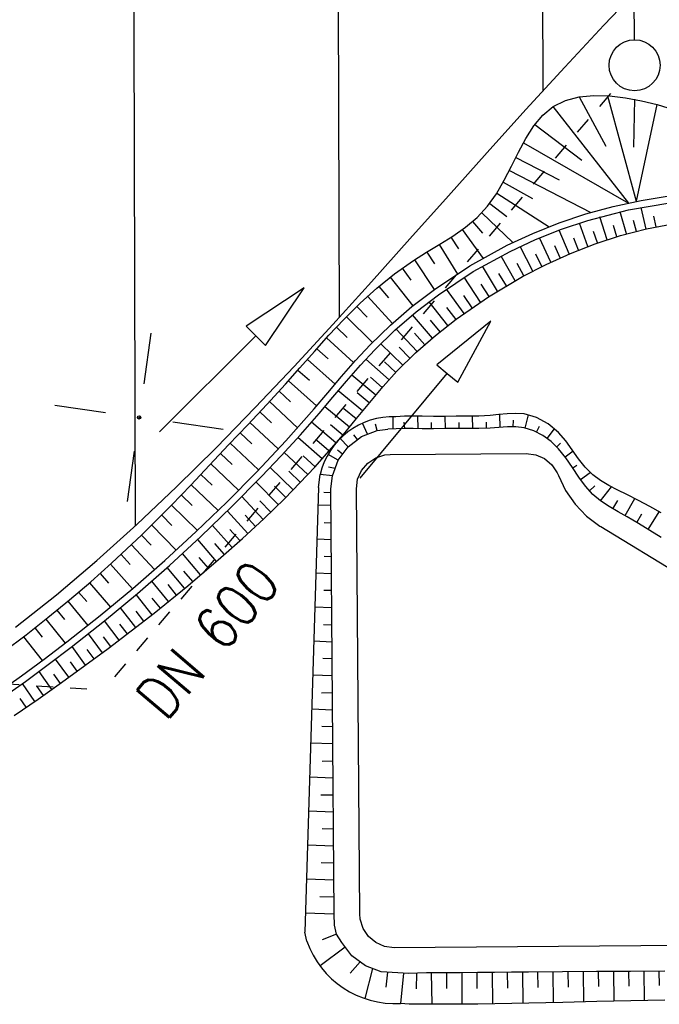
# Model space of a CAD drawing. Extents: x 0 to 1135, y 0 to 594.
# Tile 79 of 153: x 830 to 849, y 220 to 249. Entities that reach past the tile are written whole.
import ezdxf

# ---------------------------------------------------------------- set-up
doc = ezdxf.new("R2010")
doc.units = 0
doc.header["$LTSCALE"] = 2
doc.header["$MEASUREMENT"] = 0
for name, pattern in [('AUSGEZOGEN', [0]), ('GESTRICH-X2', [1.5, 1, -0.5]), ('STRICHLINIEX2', [0.5, 0.25, -0.25])]:
    doc.linetypes.add(name, pattern=pattern)
doc.layers.get('0').update_dxf_attribs({"color": 8, "linetype": 'AUSGEZOGEN'})
for name, color, linetype in [('Boeschungen', 15, 'CONTINUOUS'), ('Böschungen', 15, 'CONTINUOUS'), ('DURCHL', 200, 'GESTRICH-X2'), ('KANAL', 200, 'GESTRICH-X2'), ('NETZ', 250, 'AUSGEZOGEN'), ('SAMMELLEITUNG', 15, 'CONTINUOUS'), ('Wege', 15, 'CONTINUOUS')]:
    doc.layers.add(name, color=color, linetype=linetype)
doc.styles.add('ROMANS', font='romans.shx', dxfattribs={"width": 0.8})

# ---------------------------------------------------------------- blocks, each defined once
blk = doc.blocks.new('IKR')
at = {"color": 0}
for p, q in [((0, 1), (0, 2.5)), ((-2.5, 0), (-1, 0)), ((1, 0), (2.5, 0)), ((0, -2.5), (0, -1))]:
    blk.add_line(p, q, dxfattribs=at)
blk.add_circle((0, 0), 0.05, dxfattribs=at)
blk.add_point((0, 0), dxfattribs=at)

msp = doc.modelspace()

# ---------------------------------------------------------------- linework, layer by layer
at = {"layer": 'Boeschungen'}
for p, q in [((845.125, 245.563), (846.508, 244.513)), ((845.125, 245.563), (846.508, 244.513)), ((844.565, 244.589), (845.837, 243.934)), ((844.565, 244.589), (845.837, 243.934)), ((844.379, 244.213), (846.768, 242.974)), ((844.379, 244.213), (846.768, 242.974)), ((844.197, 243.865), (845.054, 243.388)), ((844.197, 243.865), (845.054, 243.388)), ((847.248, 242.176), (847.035, 242.846)), ((847.248, 242.176), (847.035, 242.846)), ((846.687, 241.981), (846.437, 242.666)), ((846.687, 241.981), (846.437, 242.666)), ((847.533, 242.265), (847.434, 242.595)), ((847.533, 242.265), (847.434, 242.595)), ((846.136, 241.761), (845.845, 242.46)), ((846.136, 241.761), (845.845, 242.46)), ((846.966, 242.081), (846.851, 242.42)), ((846.966, 242.081), (846.851, 242.42)), ((845.063, 241.253), (844.693, 241.976)), ((845.063, 241.253), (844.693, 241.976)), ((845.596, 241.518), (845.263, 242.23)), ((845.596, 241.518), (845.263, 242.23)), ((845.865, 241.643), (845.709, 241.995)), ((845.865, 241.643), (845.709, 241.995)), ((846.411, 241.874), (846.275, 242.22)), ((846.411, 241.874), (846.275, 242.22)), ((845.328, 241.388), (845.152, 241.747)), ((845.328, 241.388), (845.152, 241.747)), ((844.802, 241.114), (844.606, 241.477)), ((844.802, 241.114), (844.606, 241.477))]:
    msp.add_line(p, q, dxfattribs=at)
at = {"layer": 'Boeschungen', "linetype": 'Continuous'}
for p, q in [((844.012, 243.546), (845.547, 242.556)), ((844.012, 243.546), (845.547, 242.556)), ((843.802, 243.242), (844.305, 242.856)), ((843.802, 243.242), (844.305, 242.856)), ((843.567, 242.968), (844.482, 242.093)), ((843.567, 242.968), (844.482, 242.093)), ((843.292, 242.71), (843.592, 242.366)), ((843.292, 242.71), (843.592, 242.366)), ((842.99, 242.473), (843.612, 241.628)), ((842.99, 242.473), (843.612, 241.628)), ((842.314, 242.032), (842.852, 241.168)), ((842.314, 242.032), (842.852, 241.168)), ((842.659, 242.248), (842.883, 241.912)), ((842.659, 242.248), (842.883, 241.912)), ((841.954, 241.815), (842.173, 241.464)), ((841.954, 241.815), (842.173, 241.464)), ((844.544, 240.969), (844.132, 241.697)), ((844.544, 240.969), (844.132, 241.697)), ((841.591, 241.587), (842.163, 240.71)), ((841.591, 241.587), (842.163, 240.71)), ((844.033, 240.667), (843.585, 241.395)), ((844.033, 240.667), (843.585, 241.395)), ((841.23, 241.341), (841.481, 240.988)), ((841.23, 241.341), (841.481, 240.988)), ((844.289, 240.821), (844.072, 241.184)), ((844.289, 240.821), (844.072, 241.184)), ((840.879, 241.077), (841.541, 240.23)), ((840.879, 241.077), (841.541, 240.23)), ((843.532, 240.344), (843.052, 241.071)), ((843.532, 240.344), (843.052, 241.071)), ((843.781, 240.509), (843.549, 240.872)), ((843.781, 240.509), (843.549, 240.872)), ((840.538, 240.799), (840.824, 240.466)), ((840.538, 240.799), (840.824, 240.466)), ((843.048, 240.008), (842.529, 240.723)), ((843.048, 240.008), (842.529, 240.723)), ((843.288, 240.178), (843.039, 240.539)), ((843.288, 240.178), (843.039, 240.539)), ((840.212, 240.513), (840.941, 239.717)), ((840.212, 240.513), (840.941, 239.717)), ((842.574, 239.655), (842.021, 240.354)), ((842.574, 239.655), (842.021, 240.354)), ((839.898, 240.217), (840.202, 239.902)), ((839.898, 240.217), (840.202, 239.902)), ((842.114, 239.283), (841.53, 239.964)), ((842.114, 239.283), (841.53, 239.964)), ((842.81, 239.834), (842.541, 240.188)), ((842.81, 239.834), (842.541, 240.188)), ((839.593, 239.914), (840.359, 239.157)), ((839.593, 239.914), (840.359, 239.157)), ((842.342, 239.471), (842.058, 239.816)), ((842.342, 239.471), (842.058, 239.816)), ((839.296, 239.603), (839.614, 239.303)), ((839.296, 239.603), (839.614, 239.303)), ((841.671, 238.894), (841.055, 239.552)), ((841.671, 238.894), (841.055, 239.552)), ((841.89, 239.091), (841.59, 239.426)), ((841.89, 239.091), (841.59, 239.426)), ((839.006, 239.289), (839.802, 238.566)), ((839.006, 239.289), (839.802, 238.566)), ((841.246, 238.485), (840.599, 239.118)), ((841.246, 238.485), (840.599, 239.118)), ((838.722, 238.973), (839.052, 238.679)), ((838.722, 238.973), (839.052, 238.679)), ((841.456, 238.692), (841.14, 239.015)), ((841.456, 238.692), (841.14, 239.015)), ((838.443, 238.657), (839.261, 237.935)), ((838.443, 238.657), (839.261, 237.935)), ((840.841, 238.056), (840.164, 238.666)), ((840.841, 238.056), (840.164, 238.666)), ((841.04, 238.273), (840.71, 238.584)), ((841.04, 238.273), (840.71, 238.584)), ((838.167, 238.343), (838.503, 238.045)), ((838.167, 238.343), (838.503, 238.045)), ((837.89, 238.032), (838.714, 237.29)), ((837.89, 238.032), (838.714, 237.29)), ((840.45, 237.607), (839.749, 238.199)), ((840.45, 237.607), (839.749, 238.199)), ((840.644, 237.833), (840.299, 238.134)), ((840.644, 237.833), (840.299, 238.134)), ((837.611, 237.724), (837.95, 237.413)), ((837.611, 237.724), (837.95, 237.413)), ((840.065, 237.143), (839.349, 237.731)), ((840.065, 237.143), (839.349, 237.731)), ((840.257, 237.377), (839.903, 237.671)), ((840.257, 237.377), (839.903, 237.671)), ((837.328, 237.418), (838.151, 236.651)), ((837.328, 237.418), (838.151, 236.651)), ((837.043, 237.113), (837.384, 236.792)), ((837.043, 237.113), (837.384, 236.792)), ((839.678, 236.669), (838.958, 237.267)), ((839.678, 236.669), (838.958, 237.267)), ((839.873, 236.907), (839.513, 237.202)), ((839.873, 236.907), (839.513, 237.202)), ((836.754, 236.808), (837.585, 236.028)), ((836.754, 236.808), (837.585, 236.028)), ((839.279, 236.201), (838.564, 236.81)), ((839.279, 236.201), (838.564, 236.81)), ((840.211, 236.458), (840.067, 236.784)), ((840.211, 236.458), (840.067, 236.784)), ((840.493, 236.566), (840.444, 236.758)), ((840.493, 236.566), (840.444, 236.758)), ((840.961, 236.616), (840.961, 236.974)), ((840.961, 236.616), (840.961, 236.974)), ((836.465, 236.503), (836.81, 236.18)), ((836.465, 236.503), (836.81, 236.18)), ((839.482, 236.433), (839.122, 236.735)), ((839.482, 236.433), (839.122, 236.735)), ((840.033, 236.39), (840.493, 236.566)), ((840.033, 236.39), (840.493, 236.566)), ((840.493, 236.566), (840.81, 236.612)), ((840.493, 236.566), (840.81, 236.612)), ((836.177, 236.198), (837.01, 235.415)), ((836.177, 236.198), (837.01, 235.415)), ((838.877, 235.731), (838.165, 236.361)), ((838.877, 235.731), (838.165, 236.361)), ((839.077, 235.968), (838.723, 236.274)), ((839.077, 235.968), (838.723, 236.274)), ((839.641, 236.092), (839.404, 236.329)), ((839.641, 236.092), (839.404, 236.329)), ((839.641, 236.092), (840.033, 236.39)), ((839.641, 236.092), (840.033, 236.39)), ((839.913, 236.299), (839.809, 236.439)), ((839.913, 236.299), (839.809, 236.439)), ((835.889, 235.892), (836.231, 235.571)), ((835.889, 235.892), (836.231, 235.571)), ((838.458, 235.271), (837.762, 235.92)), ((838.458, 235.271), (837.762, 235.92)), ((839.478, 235.873), (839.331, 235.987)), ((839.478, 235.873), (839.331, 235.987)), ((839.348, 235.697), (839.641, 236.092)), ((839.348, 235.697), (839.641, 236.092)), ((838.669, 235.5), (838.317, 235.82)), ((838.669, 235.5), (838.317, 235.82)), ((839.348, 235.697), (839.051, 235.867)), ((839.348, 235.697), (839.051, 235.867)), ((839.176, 235.236), (839.348, 235.697)), ((839.176, 235.236), (839.348, 235.697)), ((840.034, 235.394), (840.215, 235.609)), ((840.034, 235.394), (840.215, 235.609)), ((840.215, 235.609), (840.45, 235.766)), ((840.215, 235.609), (840.45, 235.766)), ((840.45, 235.766), (840.718, 235.851)), ((840.45, 235.766), (840.718, 235.851)), ((840.718, 235.851), (840.874, 235.864)), ((840.718, 235.851), (840.874, 235.864)), ((835.603, 235.586), (836.422, 234.816)), ((835.603, 235.586), (836.422, 234.816)), ((838.03, 234.82), (837.354, 235.485)), ((838.03, 234.82), (837.354, 235.485)), ((838.245, 235.044), (837.902, 235.373)), ((838.245, 235.044), (837.902, 235.373)), ((839.257, 235.452), (839.067, 235.493)), ((839.257, 235.452), (839.067, 235.493)), ((839.92, 235.136), (840.034, 235.394)), ((839.92, 235.136), (840.034, 235.394)), ((835.316, 235.279), (835.649, 234.966)), ((835.316, 235.279), (835.649, 234.966)), ((837.593, 234.383), (836.938, 235.052)), ((837.593, 234.383), (836.938, 235.052)), ((838.774, 234.892), (838.819, 235.277)), ((838.774, 234.892), (838.819, 235.277)), ((839.176, 235.236), (838.819, 235.277)), ((839.176, 235.236), (838.819, 235.277)), ((839.132, 234.851), (839.176, 235.236)), ((839.132, 234.851), (839.176, 235.236)), ((839.882, 234.856), (839.92, 235.136)), ((839.882, 234.856), (839.92, 235.136)), ((835.029, 234.974), (835.825, 234.221)), ((835.029, 234.974), (835.825, 234.221)), ((837.813, 234.601), (837.48, 234.934)), ((837.813, 234.601), (837.48, 234.934)), ((839.133, 234.732), (838.927, 234.742)), ((839.133, 234.732), (838.927, 234.742)), ((834.741, 234.671), (835.06, 234.367)), ((834.741, 234.671), (835.06, 234.367)), ((837.144, 233.953), (836.52, 234.625)), ((837.144, 233.953), (836.52, 234.625)), ((837.37, 234.167), (837.05, 234.502)), ((837.37, 234.167), (837.05, 234.502)), ((834.453, 234.372), (835.215, 233.631)), ((834.453, 234.372), (835.215, 233.631)), ((836.691, 233.536), (836.092, 234.199)), ((836.691, 233.536), (836.092, 234.199)), ((834.162, 234.076), (834.462, 233.778)), ((834.162, 234.076), (834.462, 233.778)), ((836.918, 233.743), (836.612, 234.078)), ((836.918, 233.743), (836.612, 234.078)), ((833.87, 233.783), (834.586, 233.05)), ((833.87, 233.783), (834.586, 233.05)), ((836.233, 233.126), (835.659, 233.777)), ((836.233, 233.126), (835.659, 233.777)), ((836.463, 233.33), (836.169, 233.659)), ((836.463, 233.33), (836.169, 233.659)), ((833.573, 233.493), (833.853, 233.199)), ((833.573, 233.493), (833.853, 233.199)), ((835.771, 232.722), (835.22, 233.361)), ((835.771, 232.722), (835.22, 233.361)), ((833.273, 233.206), (833.95, 232.48)), ((833.273, 233.206), (833.95, 232.48)), ((836.003, 232.923), (835.721, 233.246)), ((836.003, 232.923), (835.721, 233.246)), ((832.97, 232.922), (833.233, 232.633)), ((832.97, 232.922), (833.233, 232.633)), ((835.307, 232.323), (834.774, 232.948)), ((835.307, 232.323), (834.774, 232.948)), ((835.539, 232.522), (835.268, 232.838)), ((835.539, 232.522), (835.268, 232.838)), ((832.663, 232.641), (833.308, 231.918)), ((832.663, 232.641), (833.308, 231.918)), ((834.837, 231.929), (834.325, 232.541)), ((834.837, 231.929), (834.325, 232.541)), ((835.073, 232.126), (834.811, 232.434)), ((835.073, 232.126), (834.811, 232.434)), ((832.352, 232.364), (832.602, 232.079)), ((832.352, 232.364), (832.602, 232.079)), ((834.362, 231.538), (833.872, 232.141)), ((834.362, 231.538), (833.872, 232.141)), ((832.038, 232.089), (832.654, 231.376)), ((832.038, 232.089), (832.654, 231.376)), ((834.6, 231.732), (834.35, 232.037)), ((834.6, 231.732), (834.35, 232.037)), ((831.403, 231.551), (831.993, 230.841)), ((831.403, 231.551), (831.993, 230.841)), ((831.722, 231.818), (831.96, 231.538)), ((831.722, 231.818), (831.96, 231.538)), ((833.883, 231.154), (833.414, 231.747)), ((833.883, 231.154), (833.414, 231.747)), ((834.123, 231.345), (833.883, 231.644)), ((834.123, 231.345), (833.883, 231.644)), ((831.082, 231.286), (831.308, 231.008)), ((831.082, 231.286), (831.308, 231.008)), ((833.399, 230.776), (832.95, 231.358)), ((833.399, 230.776), (832.95, 231.358)), ((830.757, 231.024), (831.327, 230.315)), ((830.757, 231.024), (831.327, 230.315)), ((832.911, 230.404), (832.482, 230.974)), ((832.911, 230.404), (832.482, 230.974)), ((833.641, 230.964), (833.412, 231.258)), ((833.641, 230.964), (833.412, 231.258)), ((830.431, 230.764), (830.648, 230.489)), ((830.431, 230.764), (830.648, 230.489)), ((833.156, 230.59), (832.936, 230.877)), ((833.156, 230.59), (832.936, 230.877)), ((830.103, 230.507), (830.65, 229.803)), ((830.103, 230.507), (830.65, 229.803)), ((832.421, 230.037), (832.008, 230.595)), ((832.421, 230.037), (832.008, 230.595)), ((832.667, 230.22), (832.456, 230.502)), ((832.667, 230.22), (832.456, 230.502)), ((831.928, 229.674), (831.53, 230.22)), ((831.928, 229.674), (831.53, 230.22)), ((832.175, 229.855), (831.972, 230.131)), ((832.175, 229.855), (831.972, 230.131)), ((831.435, 229.314), (831.047, 229.851)), ((831.435, 229.314), (831.047, 229.851)), ((831.682, 229.494), (831.485, 229.764)), ((831.682, 229.494), (831.485, 229.764)), ((830.936, 228.958), (830.561, 229.488)), ((830.936, 228.958), (830.561, 229.488)), ((831.186, 229.136), (830.995, 229.402)), ((831.186, 229.136), (830.995, 229.402)), ((830.435, 228.606), (830.07, 229.133)), ((830.435, 228.606), (830.07, 229.133)), ((830.686, 228.781), (830.501, 229.045)), ((830.686, 228.781), (830.501, 229.045)), ((830.183, 228.432), (830.002, 228.695)), ((830.183, 228.432), (830.002, 228.695))]:
    msp.add_line(p, q, dxfattribs=at)
for points in [[(839.271, 273.85), (839.376, 239.894)], [(839.271, 273.85), (839.376, 239.894)], [(845.271, 273.847), (845.365, 246.552)], [(845.271, 273.847), (845.365, 246.552)], [(833.271, 273.803), (833.379, 233.755)], [(833.271, 273.803), (833.379, 233.755)], [(829.871, 230.785), (831.072, 231.737), (832.261, 232.746), (833.437, 233.807), (834.602, 234.914), (835.759, 236.062), (836.908, 237.243), (838.05, 238.454), (839.189, 239.687), (840.324, 240.938), (841.457, 242.201), (842.591, 243.469), (843.725, 244.738), (844.863, 246.001), (846.005, 247.253), (847.153, 248.488), (848.308, 249.701)], [(829.871, 230.785), (831.072, 231.737), (832.261, 232.746), (833.437, 233.807), (834.602, 234.914), (835.759, 236.062), (836.908, 237.243), (838.05, 238.454), (839.189, 239.687), (840.324, 240.938), (841.457, 242.201), (842.591, 243.469), (843.725, 244.738), (844.863, 246.001), (846.005, 247.253), (847.153, 248.488), (848.308, 249.701)], [(829.528, 230.069), (830.179, 230.566), (830.821, 231.074), (831.453, 231.593), (832.077, 232.122), (832.689, 232.664), (833.583, 233.503), (834.45, 234.369), (835.014, 234.958), (835.572, 235.553), (836.129, 236.148), (836.689, 236.739), (837.248, 237.332), (837.799, 237.931), (838.226, 238.41), (838.65, 238.891), (839.078, 239.368), (839.517, 239.836), (839.991, 240.307), (840.487, 240.756), (841.007, 241.177), (841.556, 241.565), (841.942, 241.807), (842.331, 242.043), (842.716, 242.284), (843.085, 242.543), (843.428, 242.83), (843.737, 243.159), (843.998, 243.524), (844.229, 243.923), (844.441, 244.338), (844.648, 244.754), (844.862, 245.154), (845.094, 245.522), (845.358, 245.841), (845.666, 246.094), (846.024, 246.27), (846.426, 246.374), (846.862, 246.416), (847.32, 246.406), (847.79, 246.352), (848.261, 246.263), (848.721, 246.149), (849.346, 245.957)], [(829.528, 230.069), (830.179, 230.566), (830.821, 231.074), (831.453, 231.593), (832.077, 232.122), (832.689, 232.664), (833.583, 233.503), (834.45, 234.369), (835.014, 234.958), (835.572, 235.553), (836.129, 236.148), (836.689, 236.739), (837.248, 237.332), (837.799, 237.931), (838.226, 238.41), (838.65, 238.891), (839.078, 239.368), (839.517, 239.836), (839.991, 240.307), (840.487, 240.756), (841.007, 241.177), (841.556, 241.565), (841.942, 241.807), (842.331, 242.043), (842.716, 242.284), (843.085, 242.543), (843.428, 242.83), (843.737, 243.159), (843.998, 243.524), (844.229, 243.923), (844.441, 244.338), (844.648, 244.754), (844.862, 245.154), (845.094, 245.522), (845.358, 245.841), (845.666, 246.094), (846.024, 246.27), (846.426, 246.374), (846.862, 246.416), (847.32, 246.406), (847.79, 246.352), (848.261, 246.263), (848.721, 246.149), (849.346, 245.957)], [(829.357, 228.879), (830.04, 229.357), (830.712, 229.849), (831.376, 230.353), (832.356, 231.129), (833.318, 231.927), (834.259, 232.75), (835.179, 233.596), (836.077, 234.465), (836.954, 235.356), (837.81, 236.267), (838.639, 237.202), (839.044, 237.679), (839.448, 238.156), (839.859, 238.627), (840.284, 239.084), (840.881, 239.664), (841.512, 240.209), (842.173, 240.716), (843.214, 241.408), (844.308, 242.012), (845.064, 242.363), (845.838, 242.672), (846.628, 242.936), (847.431, 243.156), (848.246, 243.331), (849.069, 243.462)], [(829.357, 228.879), (830.04, 229.357), (830.712, 229.849), (831.376, 230.353), (832.356, 231.129), (833.318, 231.927), (834.259, 232.75), (835.179, 233.596), (836.077, 234.465), (836.954, 235.356), (837.81, 236.267), (838.639, 237.202), (839.044, 237.679), (839.448, 238.156), (839.859, 238.627), (840.284, 239.084), (840.881, 239.664), (841.512, 240.209), (842.173, 240.716), (843.214, 241.408), (844.308, 242.012), (845.064, 242.363), (845.838, 242.672), (846.628, 242.936), (847.431, 243.156), (848.246, 243.331), (849.069, 243.462)], [(829.471, 228.714), (830.157, 229.194), (830.832, 229.689), (831.498, 230.195), (832.482, 230.973), (833.448, 231.775), (834.393, 232.601), (835.316, 233.45), (836.218, 234.323), (837.099, 235.217), (837.674, 235.825), (838.238, 236.442), (838.79, 237.071), (839.193, 237.545), (839.595, 238.02), (840.003, 238.489), (840.426, 238.944), (841.016, 239.517), (841.639, 240.054), (842.291, 240.555), (843.318, 241.238), (844.397, 241.833), (845.143, 242.18), (845.907, 242.484), (846.686, 242.745), (847.88, 243.053), (849.095, 243.264)], [(829.471, 228.714), (830.157, 229.194), (830.832, 229.689), (831.498, 230.195), (832.482, 230.973), (833.448, 231.775), (834.393, 232.601), (835.316, 233.45), (836.218, 234.323), (837.099, 235.217), (837.674, 235.825), (838.238, 236.442), (838.79, 237.071), (839.193, 237.545), (839.595, 238.02), (840.003, 238.489), (840.426, 238.944), (841.016, 239.517), (841.639, 240.054), (842.291, 240.555), (843.318, 241.238), (844.397, 241.833), (845.143, 242.18), (845.907, 242.484), (846.686, 242.745), (847.88, 243.053), (849.095, 243.264)], [(829.831, 228.195), (830.531, 228.673), (831.223, 229.162), (831.909, 229.66), (832.592, 230.164), (833.27, 230.676), (833.939, 231.198), (834.928, 232.004), (835.899, 232.832), (836.538, 233.397), (837.166, 233.973), (837.778, 234.565), (838.66, 235.49), (839.5, 236.455), (839.887, 236.925), (840.273, 237.396), (840.666, 237.859), (841.075, 238.309), (841.624, 238.851), (842.205, 239.359), (842.813, 239.837), (843.767, 240.5), (844.766, 241.094), (845.458, 241.453), (846.169, 241.775), (846.896, 242.058), (847.643, 242.298), (848.404, 242.494), (849.175, 242.646)], [(829.831, 228.195), (830.531, 228.673), (831.223, 229.162), (831.909, 229.66), (832.592, 230.164), (833.27, 230.676), (833.939, 231.198), (834.928, 232.004), (835.899, 232.832), (836.538, 233.397), (837.166, 233.973), (837.778, 234.565), (838.66, 235.49), (839.5, 236.455), (839.887, 236.925), (840.273, 237.396), (840.666, 237.859), (841.075, 238.309), (841.624, 238.851), (842.205, 239.359), (842.813, 239.837), (843.767, 240.5), (844.766, 241.094), (845.458, 241.453), (846.169, 241.775), (846.896, 242.058), (847.643, 242.298), (848.404, 242.494), (849.175, 242.646)], [(834.095, 236.529), (836.93, 239.351), (837.212, 239.068), (838.347, 240.763), (836.648, 239.635), (836.93, 239.351)], [(834.095, 236.529), (836.93, 239.351), (837.212, 239.068), (838.347, 240.763), (836.648, 239.635), (836.93, 239.351)]]:
    msp.add_lwpolyline(points, dxfattribs=at)
msp.add_arc((840.96, 234.774), 2.2, 87.7744, 166.7786, dxfattribs=at)
msp.add_arc((840.96, 234.774), 2.2, 87.7744, 166.7786, dxfattribs=at)
at = {"layer": 'Böschungen'}
for p, q in [((846.43, 246.374), (847.207, 244.929)), ((846.43, 246.374), (847.207, 244.929)), ((847.259, 246.41), (848.106, 243.309)), ((847.259, 246.41), (848.106, 243.309)), ((845.657, 246.088), (847.873, 243.251)), ((845.657, 246.088), (847.873, 243.251)), ((848.055, 246.305), (848.025, 244.895)), ((848.055, 246.305), (848.025, 244.895)), ((848.708, 246.152), (848.106, 243.309)), ((848.708, 246.152), (848.106, 243.309)), ((844.791, 245.027), (847.873, 243.251)), ((844.791, 245.027), (847.873, 243.251)), ((848.396, 242.491), (848.249, 243.127)), ((848.396, 242.491), (848.249, 243.127)), ((847.821, 242.347), (847.637, 242.999)), ((847.821, 242.347), (847.637, 242.999)), ((848.686, 242.554), (848.622, 242.868)), ((848.686, 242.554), (848.622, 242.868)), ((848.108, 242.422), (848.025, 242.744)), ((848.108, 242.422), (848.025, 242.744))]:
    msp.add_line(p, q, dxfattribs=at)
at = {"layer": 'DURCHL'}
msp.add_line((847.355, 306.287), (848.047, 248.054), dxfattribs=at)
msp.add_line((847.355, 306.287), (848.047, 248.054), dxfattribs=at)
at = {"layer": 'KANAL'}
msp.add_line((847.355, 306.287), (848.047, 248.054), dxfattribs=at)
at = {"layer": 'SAMMELLEITUNG', "linetype": 'STRICHLINIEX2'}
for p, q in [((832.788, 229.328), (847.571, 246.732)), ((832.788, 229.328), (847.571, 246.732)), ((798.532, 230.983), (831.967, 228.978)), ((798.532, 230.983), (831.967, 228.978))]:
    msp.add_line(p, q, dxfattribs=at)
at = {"layer": 'SAMMELLEITUNG', "linetype": 'Continuous'}
msp.add_lwpolyline([(839.997, 235.17), (842.554, 238.246), (842.862, 237.99), (843.833, 239.784), (842.247, 238.502), (842.554, 238.246)], dxfattribs=at)
msp.add_lwpolyline([(839.997, 235.17), (842.554, 238.246), (842.862, 237.99), (843.833, 239.784), (842.247, 238.502), (842.554, 238.246)], dxfattribs=at)
msp.add_circle((848.056, 247.304), 0.75, dxfattribs=at)
msp.add_circle((848.056, 247.304), 0.75, dxfattribs=at)
at = {"layer": 'Wege', "linetype": 'Continuous'}
for p, q in [((844.316, 237.062), (844.064, 237.035)), ((844.316, 237.062), (844.064, 237.035)), ((841.295, 236.994), (841.046, 236.972)), ((841.295, 236.994), (841.046, 236.972)), ((841.306, 236.625), (841.291, 236.809)), ((841.306, 236.625), (841.291, 236.809)), ((841.553, 236.993), (841.295, 236.994)), ((841.553, 236.993), (841.295, 236.994)), ((841.812, 236.985), (841.553, 236.993)), ((841.812, 236.985), (841.553, 236.993)), ((841.693, 236.624), (841.691, 236.988)), ((841.693, 236.624), (841.691, 236.988)), ((842.15, 236.98), (841.812, 236.985)), ((842.15, 236.98), (841.812, 236.985)), ((842.094, 236.621), (842.094, 236.8)), ((842.094, 236.621), (842.094, 236.8)), ((842.482, 236.982), (842.15, 236.98)), ((842.482, 236.982), (842.15, 236.98)), ((842.812, 236.985), (842.482, 236.982)), ((842.812, 236.985), (842.482, 236.982)), ((842.498, 236.626), (842.494, 236.982)), ((842.498, 236.626), (842.494, 236.982)), ((843.144, 236.985), (842.812, 236.985)), ((843.144, 236.985), (842.812, 236.985)), ((842.899, 236.629), (842.898, 236.807)), ((842.899, 236.629), (842.898, 236.807)), ((843.477, 236.989), (843.144, 236.985)), ((843.477, 236.989), (843.144, 236.985)), ((843.303, 236.626), (843.297, 236.986)), ((843.303, 236.626), (843.297, 236.986)), ((843.812, 237.008), (843.477, 236.989)), ((843.812, 237.008), (843.477, 236.989)), ((843.709, 236.632), (843.701, 236.816)), ((843.709, 236.632), (843.701, 236.816)), ((844.064, 237.035), (843.812, 237.008)), ((844.064, 237.035), (843.812, 237.008)), ((844.11, 236.66), (844.094, 237.039)), ((844.11, 236.66), (844.094, 237.039)), ((841.297, 236.625), (840.81, 236.612)), ((841.297, 236.625), (840.81, 236.612)), ((841.555, 236.627), (841.297, 236.625)), ((841.555, 236.627), (841.297, 236.625)), ((841.815, 236.622), (841.555, 236.627)), ((841.815, 236.622), (841.555, 236.627)), ((842.153, 236.621), (841.815, 236.622)), ((842.153, 236.621), (841.815, 236.622)), ((842.485, 236.626), (842.153, 236.621)), ((842.485, 236.626), (842.153, 236.621)), ((842.815, 236.63), (842.485, 236.626)), ((842.815, 236.63), (842.485, 236.626)), ((843.146, 236.627), (842.815, 236.63)), ((843.146, 236.627), (842.815, 236.63)), ((843.479, 236.627), (843.146, 236.627)), ((843.479, 236.627), (843.146, 236.627)), ((843.815, 236.637), (843.479, 236.627)), ((843.815, 236.637), (843.479, 236.627)), ((844.068, 236.656), (843.815, 236.637)), ((844.068, 236.656), (843.815, 236.637)), ((844.321, 236.673), (844.068, 236.656)), ((844.321, 236.673), (844.068, 236.656)), ((840.874, 235.864), (844.874, 235.896)), ((840.874, 235.864), (844.874, 235.896)), ((846.036, 235.763), (845.82, 236.031)), ((846.036, 235.763), (845.82, 236.031)), ((846.016, 235.79), (846.247, 235.973)), ((846.016, 235.79), (846.247, 235.973)), ((846.412, 235.739), (846.226, 236.003)), ((846.412, 235.739), (846.226, 236.003)), ((845.153, 235.858), (845.411, 235.744)), ((845.153, 235.858), (845.411, 235.744)), ((845.411, 235.744), (845.627, 235.563)), ((845.411, 235.744), (845.627, 235.563)), ((846.229, 235.482), (846.036, 235.763)), ((846.229, 235.482), (846.036, 235.763)), ((846.607, 235.488), (846.412, 235.739)), ((846.607, 235.488), (846.412, 235.739)), ((845.627, 235.563), (845.784, 235.328)), ((845.627, 235.563), (845.784, 235.328)), ((845.784, 235.328), (845.818, 235.249)), ((845.784, 235.328), (845.818, 235.249)), ((846.415, 235.199), (846.229, 235.482)), ((846.415, 235.199), (846.229, 235.482)), ((846.239, 235.467), (846.362, 235.553)), ((846.239, 235.467), (846.362, 235.553)), ((846.464, 235.127), (846.747, 235.338)), ((846.464, 235.127), (846.747, 235.338)), ((846.826, 235.265), (846.607, 235.488)), ((846.826, 235.265), (846.607, 235.488)), ((845.818, 235.249), (846.027, 234.806)), ((845.818, 235.249), (846.027, 234.806)), ((846.61, 234.928), (846.415, 235.199)), ((846.61, 234.928), (846.415, 235.199)), ((847.053, 235.095), (846.826, 235.265)), ((847.053, 235.095), (846.826, 235.265)), ((847.303, 234.949), (847.053, 235.095)), ((847.303, 234.949), (847.053, 235.095)), ((838.774, 234.892), (838.365, 221.82)), ((838.774, 234.892), (838.365, 221.82)), ((839.23, 222.351), (839.132, 234.851)), ((839.23, 222.351), (839.132, 234.851)), ((839.98, 222.357), (839.882, 234.856)), ((839.98, 222.357), (839.882, 234.856)), ((846.027, 234.806), (846.306, 234.404)), ((846.027, 234.806), (846.306, 234.404)), ((846.83, 234.685), (846.61, 234.928)), ((846.83, 234.685), (846.61, 234.928)), ((846.727, 234.791), (846.889, 234.944)), ((846.727, 234.791), (846.889, 234.944)), ((847.053, 234.501), (847.376, 234.911)), ((847.053, 234.501), (847.376, 234.911)), ((847.565, 234.817), (847.303, 234.949)), ((847.565, 234.817), (847.303, 234.949)), ((847.83, 234.688), (847.565, 234.817)), ((847.83, 234.688), (847.565, 234.817)), ((847.057, 234.498), (846.83, 234.685)), ((847.057, 234.498), (846.83, 234.685)), ((847.307, 234.334), (847.057, 234.498)), ((847.307, 234.334), (847.057, 234.498)), ((847.416, 234.27), (847.564, 234.508)), ((847.416, 234.27), (847.564, 234.508)), ((847.775, 234.068), (848.064, 234.569)), ((847.775, 234.068), (848.064, 234.569)), ((848.171, 234.513), (847.83, 234.688)), ((848.171, 234.513), (847.83, 234.688)), ((848.504, 234.331), (848.171, 234.513)), ((848.504, 234.331), (848.171, 234.513)), ((839.136, 234.36), (838.758, 234.372)), ((839.136, 234.36), (838.758, 234.372)), ((846.306, 234.404), (846.646, 234.053)), ((846.306, 234.404), (846.646, 234.053)), ((847.57, 234.182), (847.307, 234.334)), ((847.57, 234.182), (847.307, 234.334)), ((847.836, 234.034), (847.57, 234.182)), ((847.836, 234.034), (847.57, 234.182)), ((848.457, 233.661), (848.777, 234.18)), ((848.457, 233.661), (848.777, 234.18)), ((848.835, 234.148), (848.504, 234.331)), ((848.835, 234.148), (848.504, 234.331)), ((846.646, 234.053), (847.039, 233.761)), ((846.646, 234.053), (847.039, 233.761)), ((848.176, 233.834), (847.836, 234.034)), ((848.176, 233.834), (847.836, 234.034)), ((848.119, 233.868), (848.27, 234.123)), ((848.119, 233.868), (848.27, 234.123)), ((839.14, 233.849), (838.935, 233.851)), ((839.14, 233.849), (838.935, 233.851)), ((847.039, 233.761), (847.062, 233.746)), ((847.039, 233.761), (847.062, 233.746)), ((847.062, 233.746), (861.62, 224.869)), ((847.062, 233.746), (861.62, 224.869)), ((848.509, 233.629), (848.176, 233.834)), ((848.509, 233.629), (848.176, 233.834)), ((848.84, 233.421), (848.509, 233.629)), ((848.84, 233.421), (848.509, 233.629)), ((839.144, 233.359), (838.727, 233.372)), ((839.144, 233.359), (838.727, 233.372)), ((839.148, 232.859), (838.933, 232.866)), ((839.148, 232.859), (838.933, 232.866)), ((839.152, 232.358), (838.695, 232.373)), ((839.152, 232.358), (838.695, 232.373)), ((839.156, 231.861), (838.93, 231.87)), ((839.156, 231.861), (838.93, 231.87)), ((839.16, 231.358), (838.664, 231.373)), ((839.16, 231.358), (838.664, 231.373)), ((839.164, 230.844), (838.917, 230.852)), ((839.164, 230.844), (838.917, 230.852)), ((839.168, 230.345), (838.633, 230.374)), ((839.168, 230.345), (838.633, 230.374)), ((839.171, 229.856), (838.892, 229.869)), ((839.171, 229.856), (838.892, 229.869)), ((839.175, 229.356), (838.601, 229.374)), ((839.175, 229.356), (838.601, 229.374)), ((839.179, 228.855), (838.856, 228.85)), ((839.179, 228.855), (838.856, 228.85)), ((839.183, 228.346), (838.57, 228.375)), ((839.183, 228.346), (838.57, 228.375)), ((839.187, 227.854), (838.864, 227.863)), ((839.187, 227.854), (838.864, 227.863)), ((839.191, 227.355), (838.539, 227.375)), ((839.191, 227.355), (838.539, 227.375)), ((839.195, 226.847), (838.873, 226.843)), ((839.195, 226.847), (838.873, 226.843)), ((839.199, 226.348), (838.507, 226.376)), ((839.199, 226.348), (838.507, 226.376)), ((839.203, 225.853), (838.837, 225.851)), ((839.203, 225.853), (838.837, 225.851)), ((839.207, 225.353), (838.476, 225.376)), ((839.207, 225.353), (838.476, 225.376)), ((839.211, 224.849), (838.877, 224.863)), ((839.211, 224.849), (838.877, 224.863)), ((839.215, 224.349), (838.445, 224.377)), ((839.215, 224.349), (838.445, 224.377)), ((839.219, 223.85), (838.844, 223.863)), ((839.219, 223.85), (838.844, 223.863)), ((839.222, 223.35), (838.413, 223.377)), ((839.222, 223.35), (838.413, 223.377)), ((839.226, 222.851), (838.812, 222.864)), ((839.226, 222.851), (838.812, 222.864)), ((839.23, 222.351), (838.382, 222.378)), ((839.23, 222.351), (838.382, 222.378)), ((839.24, 222.028), (839.23, 222.351)), ((839.24, 222.028), (839.23, 222.351)), ((839.994, 222.201), (839.98, 222.357)), ((839.994, 222.201), (839.98, 222.357)), ((839.303, 221.765), (839.24, 222.028)), ((839.303, 221.765), (839.24, 222.028)), ((840.079, 221.932), (839.994, 222.201)), ((840.079, 221.932), (839.994, 222.201)), ((838.427, 221.558), (838.365, 221.82)), ((838.427, 221.558), (838.365, 221.82)), ((839.303, 221.765), (838.874, 221.601)), ((839.303, 221.765), (838.874, 221.601)), ((839.455, 221.516), (839.303, 221.765)), ((839.455, 221.516), (839.303, 221.765)), ((840.235, 221.698), (840.079, 221.932)), ((840.235, 221.698), (840.079, 221.932)), ((839.752, 221.124), (839.455, 221.516)), ((839.752, 221.124), (839.455, 221.516)), ((840.451, 221.516), (840.235, 221.698)), ((840.451, 221.516), (840.235, 221.698)), ((840.709, 221.402), (840.451, 221.516)), ((840.709, 221.402), (840.451, 221.516)), ((859.065, 221.507), (840.988, 221.365)), ((859.061, 221.507), (840.988, 221.365)), ((859.065, 221.507), (840.988, 221.365)), ((859.061, 221.507), (840.988, 221.365)), ((839.557, 221.381), (838.815, 220.829)), ((839.557, 221.381), (838.815, 220.829)), ((840.988, 221.365), (840.709, 221.402)), ((840.988, 221.365), (840.709, 221.402)), ((839.991, 220.946), (839.7, 220.612)), ((839.991, 220.946), (839.7, 220.612)), ((840.148, 220.83), (839.752, 221.124)), ((840.148, 220.83), (839.752, 221.124)), ((840.36, 220.752), (840.135, 219.868)), ((840.36, 220.752), (840.135, 219.868)), ((840.609, 220.659), (840.148, 220.83)), ((840.609, 220.659), (840.148, 220.83)), ((841.423, 220.61), (840.609, 220.659)), ((841.423, 220.61), (840.609, 220.659)), ((840.798, 220.648), (840.746, 220.207)), ((840.798, 220.648), (840.746, 220.207)), ((841.268, 220.619), (841.182, 219.727)), ((841.268, 220.619), (841.182, 219.727)), ((841.681, 220.612), (841.423, 220.61)), ((841.681, 220.612), (841.423, 220.61)), ((841.651, 220.611), (841.643, 220.156)), ((841.651, 220.611), (841.643, 220.156)), ((841.941, 220.622), (841.681, 220.612)), ((841.941, 220.622), (841.681, 220.612)), ((842.279, 220.63), (841.941, 220.622)), ((842.279, 220.63), (841.941, 220.622)), ((842.081, 220.626), (842.097, 219.709)), ((842.081, 220.626), (842.097, 219.709)), ((842.611, 220.631), (842.279, 220.63)), ((842.611, 220.631), (842.279, 220.63)), ((842.53, 220.631), (842.535, 220.169)), ((842.53, 220.631), (842.535, 220.169)), ((842.941, 220.63), (842.611, 220.631)), ((842.941, 220.63), (842.611, 220.631)), ((843.44, 220.633), (842.941, 220.63)), ((843.44, 220.633), (842.941, 220.63)), ((842.979, 220.63), (842.982, 219.701)), ((842.979, 220.63), (842.982, 219.701)), ((843.423, 220.633), (843.426, 220.168)), ((843.423, 220.633), (843.426, 220.168)), ((843.941, 220.638), (843.44, 220.633)), ((843.941, 220.638), (843.44, 220.633)), ((843.867, 220.637), (843.877, 219.71)), ((843.867, 220.637), (843.877, 219.71)), ((844.441, 220.642), (843.941, 220.638)), ((844.441, 220.642), (843.941, 220.638)), ((844.313, 220.641), (844.318, 220.18)), ((844.313, 220.641), (844.318, 220.18)), ((844.941, 220.646), (844.441, 220.642)), ((844.941, 220.646), (844.441, 220.642)), ((844.759, 220.644), (844.769, 219.73)), ((844.759, 220.644), (844.769, 219.73)), ((845.941, 220.654), (844.941, 220.646)), ((845.941, 220.654), (844.941, 220.646)), ((845.205, 220.648), (845.21, 220.194)), ((845.205, 220.648), (845.21, 220.194)), ((845.651, 220.651), (845.66, 219.751)), ((845.651, 220.651), (845.66, 219.751)), ((846.941, 220.661), (845.941, 220.654)), ((846.941, 220.661), (845.941, 220.654)), ((846.096, 220.655), (846.101, 220.208)), ((846.096, 220.655), (846.101, 220.208)), ((846.542, 220.658), (846.552, 219.771)), ((846.542, 220.658), (846.552, 219.771)), ((847.941, 220.669), (846.941, 220.661)), ((847.941, 220.669), (846.941, 220.661)), ((846.988, 220.662), (846.993, 220.222)), ((846.988, 220.662), (846.993, 220.222)), ((847.434, 220.665), (847.443, 219.792)), ((847.434, 220.665), (847.443, 219.792)), ((847.88, 220.669), (847.884, 220.236)), ((847.88, 220.669), (847.884, 220.236)), ((848.941, 220.677), (847.941, 220.669)), ((848.941, 220.677), (847.941, 220.669)), ((848.326, 220.672), (848.335, 219.813)), ((848.326, 220.672), (848.335, 219.813)), ((848.771, 220.676), (848.776, 220.25)), ((848.771, 220.676), (848.776, 220.25)), ((841.43, 219.703), (841.18, 219.727)), ((841.43, 219.703), (841.18, 219.727)), ((841.688, 219.701), (841.43, 219.703)), ((841.688, 219.701), (841.43, 219.703)), ((841.948, 219.707), (841.688, 219.701)), ((841.948, 219.707), (841.688, 219.701)), ((842.286, 219.709), (841.948, 219.707)), ((842.286, 219.709), (841.948, 219.707)), ((842.618, 219.705), (842.286, 219.709)), ((842.618, 219.705), (842.286, 219.709)), ((842.948, 219.701), (842.618, 219.705)), ((842.948, 219.701), (842.618, 219.705)), ((843.447, 219.702), (842.948, 219.701)), ((843.447, 219.702), (842.948, 219.701)), ((843.948, 219.711), (843.447, 219.702)), ((843.948, 219.711), (843.447, 219.702)), ((844.448, 219.722), (843.948, 219.711)), ((844.448, 219.722), (843.948, 219.711)), ((844.948, 219.734), (844.448, 219.722)), ((844.948, 219.734), (844.448, 219.722)), ((845.948, 219.758), (844.948, 219.734)), ((845.948, 219.758), (844.948, 219.734)), ((846.948, 219.781), (845.948, 219.758)), ((846.948, 219.781), (845.948, 219.758)), ((847.947, 219.804), (846.948, 219.781)), ((847.947, 219.804), (846.948, 219.781)), ((848.947, 219.827), (847.947, 219.804)), ((848.947, 219.827), (847.947, 219.804))]:
    msp.add_line(p, q, dxfattribs=at)
at = {"layer": 'Wege'}
for p, q in [((844.565, 237.073), (844.316, 237.062)), ((844.565, 237.073), (844.316, 237.062)), ((844.812, 237.055), (844.565, 237.073)), ((844.812, 237.055), (844.565, 237.073)), ((845.176, 236.949), (844.812, 237.055)), ((845.176, 236.949), (844.812, 237.055)), ((844.49, 236.676), (844.501, 236.874)), ((844.49, 236.676), (844.501, 236.874)), ((844.845, 236.638), (844.939, 237.028)), ((844.845, 236.638), (844.939, 237.028)), ((845.516, 236.761), (845.176, 236.949)), ((845.516, 236.761), (845.176, 236.949)), ((845.816, 236.511), (845.516, 236.761)), ((845.816, 236.511), (845.516, 236.761)), ((844.57, 236.674), (844.321, 236.673)), ((844.57, 236.674), (844.321, 236.673)), ((844.815, 236.645), (844.57, 236.674)), ((844.815, 236.645), (844.57, 236.674)), ((845.094, 236.559), (844.815, 236.645)), ((845.094, 236.559), (844.815, 236.645)), ((845.358, 236.421), (845.094, 236.559)), ((845.358, 236.421), (845.094, 236.559)), ((845.178, 236.52), (845.262, 236.693)), ((845.178, 236.52), (845.262, 236.693)), ((845.488, 236.331), (845.7, 236.618)), ((845.488, 236.331), (845.7, 236.618)), ((846.032, 236.265), (845.816, 236.511)), ((846.032, 236.265), (845.816, 236.511)), ((845.601, 236.242), (845.358, 236.421)), ((845.601, 236.242), (845.358, 236.421)), ((845.82, 236.031), (845.601, 236.242)), ((845.82, 236.031), (845.601, 236.242)), ((845.769, 236.084), (845.882, 236.197)), ((845.769, 236.084), (845.882, 236.197)), ((846.226, 236.003), (846.032, 236.265)), ((846.226, 236.003), (846.032, 236.265)), ((844.874, 235.896), (845.153, 235.858)), ((844.874, 235.896), (845.153, 235.858))]:
    msp.add_line(p, q, dxfattribs=at)
at = {"layer": 'Wege', "linetype": 'Continuous'}
msp.add_arc((841.018, 222.469), 2.747, 199.3664, 273.3841, dxfattribs=at)
msp.add_arc((841.018, 222.469), 2.747, 199.3664, 273.3841, dxfattribs=at)

# ---------------------------------------------------------------- block references
at = {"layer": 'NETZ', "rotation": 171.9288}
msp.add_blockref('IKR', (833.497, 236.952), dxfattribs=at)
msp.add_blockref('IKR', (833.497, 236.952), dxfattribs=at)

# ---------------------------------------------------------------- texts
at = {"layer": 'SAMMELLEITUNG', "linetype": 'Continuous', "style": 'ROMANS', "oblique": 360, "width": 0.8334}
msp.add_text('DN 600', height=1.25, rotation=49.7796, dxfattribs=at).set_placement((834.279, 227.992))
msp.add_text('DN 600', height=1.25, rotation=49.7796, dxfattribs=at).set_placement((834.279, 227.992))

doc.saveas('drawing.dxf')
